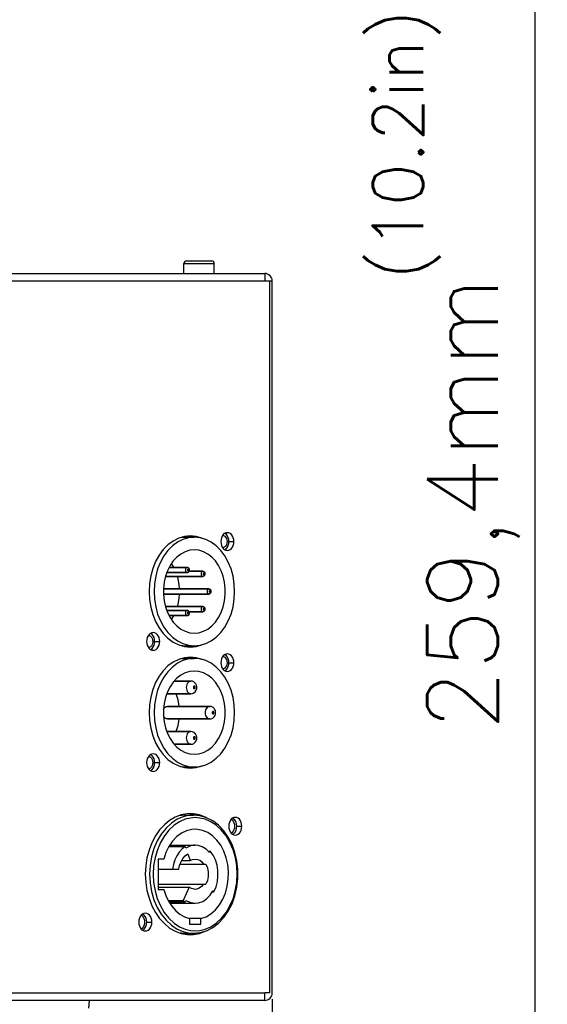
# Model space of a CAD drawing. Header units: millimetres. Extents: x 31915 to 33453, y -19763 to -18675.
# Tile 20 of 31: x 32787 to 32892, y -19061 to -18866. Entities that reach past the tile are written whole.
import ezdxf

# ---------------------------------------------------------------- set-up
doc = ezdxf.new("R2010")
doc.units = ezdxf.units.MM
doc.linetypes.add('ACAD_ISO02W100', pattern=[15, 12, -3])
for name, color, linetype in [('\\M+5CDBC\\M+5B2E32', 7, 'ACAD_ISO02W100'), ('BLUE-POWER-IN-01_028SOLIDLINE', 7, 'Continuous'), ('BXBSOLIDLINE', 7, 'Continuous'), ('LA3137-02_028SOLIDLINE', 7, 'Continuous'), ('PCB3137-01_028SOLIDLINE', 7, 'Continuous'), ('PX-KLZ-S-M-5P_028SOLIDLINE', 7, 'Continuous'), ('PX-KLZ-S-M_028SOLIDLINE', 7, 'Continuous')]:
    doc.layers.add(name, color=color, linetype=linetype)
doc.styles.add('STYLE1', font='txt.shx')
doc.dimstyles.new('11', dxfattribs={"dimtxt": 7, "dimasz": 6, "dimexe": 1.25, "dimexo": 0.625, "dimgap": 2, "dimtad": 1, "dimtxsty": 'STYLE1', "dimcen": 2.5, "dimclrd": 3, "dimclre": 3, "dimclrt": 3, "dimadec": 0, "dimazin": 0, "dimtfac": 1, "dimtmove": 0, "dimatfit": 3, "dimfxl": 0, "dimarcsym": 0})

# ---------------------------------------------------------------- blocks, each defined once
blk = doc.blocks.new('*D4')
at = {"layer": '\\M+5CDBC\\M+5B2E32', "color": 3, "linetype": 'ByBlock', "lineweight": -2}
for p, q in [((32656.06, -19040.59), (32656.06, -19174.03)), ((32837.27, -19059.59), (32837.27, -19174.03)), ((32668.06, -19171.53), (32825.27, -19171.53))]:
    blk.add_line(p, q, dxfattribs=at)
at = {"layer": '\\M+5CDBC\\M+5B2E32', "color": 3, "linetype": 'ByBlock'}
for points in [[(32668.06, -19169.53), (32668.06, -19173.53), (32656.06, -19171.53)], [(32825.27, -19169.53), (32825.27, -19173.53), (32837.27, -19171.53)]]:
    blk.add_solid(points, dxfattribs=at)
at = {"layer": 'Defpoints', "color": 0, "linetype": 'ByBlock'}
for p in [(32656.06, -19039.34), (32837.27, -19058.34), (32837.27, -19171.53)]:
    blk.add_point(p, dxfattribs=at)
at = {"layer": '\\M+5CDBC\\M+5B2E32', "color": 3, "linetype": 'ByBlock', "insert": (32749.14, -19159.36), "char_height": 14, "attachment_point": 5, "style": 'STYLE1'}
blk.add_mtext('181,2{\\Ftxt.shx|c1;mm\\fSwis721 LtCn BT|b0|i0|c134|p34;}', dxfattribs=at)
blk = doc.blocks.new('*D7')
at = {"layer": '\\M+5CDBC\\M+5B2E32', "color": 3, "linetype": 'ByBlock', "lineweight": -2}
for p, q in [((32764.61, -18830.34), (32891.78, -18830.34)), ((32889.28, -18842.34), (32889.28, -19077.77)), ((32794.42, -19089.77), (32891.78, -19089.77))]:
    blk.add_line(p, q, dxfattribs=at)
at = {"layer": '\\M+5CDBC\\M+5B2E32', "color": 3, "linetype": 'ByBlock'}
for points in [[(32887.28, -18842.34), (32891.28, -18842.34), (32889.28, -18830.34)], [(32887.28, -19077.77), (32891.28, -19077.77), (32889.28, -19089.77)]]:
    blk.add_solid(points, dxfattribs=at)
at = {"layer": 'Defpoints', "color": 0, "linetype": 'ByBlock'}
for p in [(32763.36, -18830.34), (32793.17, -19089.77), (32889.28, -19089.77)]:
    blk.add_point(p, dxfattribs=at)
at = {"layer": '\\M+5CDBC\\M+5B2E32', "color": 3, "linetype": 'ByBlock', "insert": (32877.11, -18961.4), "char_height": 14, "attachment_point": 5, "rotation": 90, "style": 'STYLE1'}
blk.add_mtext('259,4{\\Ftxt.shx|c1;mm\\fSwis721 LtCn BT|b0|i0|c134|p34;}', dxfattribs=at)

msp = doc.modelspace()

# ---------------------------------------------------------------- linework, layer by layer
at = {"layer": 'BLUE-POWER-IN-01_028SOLIDLINE', "color": 7}
for p, q in [((32820.01, -19023.14), (32821.65, -19023.14)), ((32820.01, -19023.14), (32821.65, -19023.14)), ((32816.96, -19029.09), (32821.99, -19029.09)), ((32816.78, -19029.35), (32820.01, -19029.35)), ((32820.13, -19029.67), (32820.01, -19029.35)), ((32820.53, -19030.79), (32821.02, -19032.14)), ((32824.55, -19030.27), (32824.99, -19030.27)), ((32824.99, -19030.27), (32824.82, -19030.53)), ((32815.76, -19031.84), (32814.63, -19031.84)), ((32814.63, -19031.84), (32814.63, -19037.84)), ((32819.01, -19032.84), (32824.12, -19032.84)), ((32819.33, -19032.14), (32821.02, -19032.14)), ((32814.63, -19033.84), (32818.73, -19033.84)), ((32814.63, -19036.84), (32824.12, -19036.84)), ((32814.63, -19037.4), (32820.82, -19037.4)), ((32814.63, -19037.84), (32815.76, -19037.84)), ((32820.82, -19037.4), (32819.62, -19040.04)), ((32824.93, -19039.01), (32825.5, -19038.13)), ((32825.37, -19038.33), (32825.71, -19038.33)), ((32825.5, -19038.13), (32825.71, -19038.33)), ((32816.63, -19040.04), (32819.62, -19040.04)), ((32816.79, -19040.33), (32820.01, -19040.33)), ((32816.96, -19040.59), (32821.99, -19040.59)), ((32820.01, -19040.33), (32820.13, -19040.02)), ((32823.1, -19043.61), (32820.86, -19043.61)), ((32820.86, -19043.61), (32820.86, -19044.74)), ((32820.86, -19044.74), (32823.1, -19044.74)), ((32823.1, -19044.74), (32823.1, -19043.61)), ((32820.01, -19046.54), (32821.65, -19046.54)), ((32820.01, -19046.54), (32821.65, -19046.54))]:
    msp.add_line(p, q, dxfattribs=at)
for points in [[(32821.65, -19023.14), (32820.69, -19023.21), (32819.6, -19023.47), (32818.44, -19023.97), (32817.29, -19024.72), (32816.22, -19025.71), (32815.27, -19026.9), (32814.46, -19028.26), (32813.82, -19029.77), (32813.34, -19031.4), (32813.06, -19033.1), (32812.96, -19034.83), (32813.06, -19036.57), (32813.34, -19038.27), (32813.81, -19039.9), (32814.46, -19041.41), (32815.26, -19042.77), (32816.21, -19043.96), (32817.28, -19044.95), (32818.43, -19045.71), (32819.59, -19046.21), (32820.69, -19046.47), (32821.65, -19046.54)], [(32820.01, -19023.14), (32818.78, -19023.26), (32818.69, -19023.29)], [(32821.65, -19046.54), (32822.96, -19046.41), (32824.25, -19046.03), (32825.48, -19045.39), (32826.62, -19044.52), (32827.66, -19043.42), (32828.56, -19042.14), (32829.3, -19040.69), (32829.87, -19039.1), (32830.26, -19037.43), (32830.45, -19035.69), (32830.45, -19033.94), (32830.25, -19032.21), (32829.86, -19030.54), (32829.29, -19028.96), (32828.54, -19027.52), (32827.64, -19026.24), (32826.61, -19025.16), (32825.47, -19024.29), (32824.24, -19023.65), (32822.96, -19023.27), (32821.65, -19023.14)], [(32821.99, -19023.64), (32821.07, -19023.71), (32820.02, -19023.96), (32818.91, -19024.44), (32817.81, -19025.16), (32816.79, -19026.1), (32815.88, -19027.24), (32815.11, -19028.54), (32814.49, -19029.99), (32814.03, -19031.54), (32813.76, -19033.17), (32813.67, -19034.83), (32813.76, -19036.5), (32814.03, -19038.13), (32814.48, -19039.68), (32815.1, -19041.13), (32815.87, -19042.44), (32816.78, -19043.57), (32817.8, -19044.52), (32818.9, -19045.24), (32820.01, -19045.72), (32821.07, -19045.97), (32821.99, -19046.04)], [(32821.99, -19046.04), (32822.91, -19045.97), (32823.96, -19045.72), (32825.07, -19045.25), (32826.17, -19044.53), (32827.19, -19043.58), (32828.1, -19042.45), (32828.87, -19041.14), (32829.49, -19039.69), (32829.94, -19038.14), (32830.22, -19036.51), (32830.31, -19034.85), (32830.22, -19033.18), (32829.95, -19031.56), (32829.49, -19030), (32828.88, -19028.55), (32828.11, -19027.25), (32827.2, -19026.11), (32826.18, -19025.16), (32825.08, -19024.44), (32823.96, -19023.96), (32822.91, -19023.71), (32821.99, -19023.64)], [(32829.16, -19023.94), (32829.34, -19024.09), (32829.53, -19024.34), (32829.67, -19024.65), (32829.76, -19024.98), (32829.79, -19025.34), (32829.76, -19025.7), (32829.67, -19026.04), (32829.53, -19026.34), (32829.33, -19026.6), (32829.16, -19026.74)], [(32821.99, -19025.94), (32821.35, -19025.98), (32820.3, -19026.24), (32819.3, -19026.71), (32818.36, -19027.4), (32817.52, -19028.28), (32816.79, -19029.34), (32816.2, -19030.53), (32815.76, -19031.84)], [(32823.1, -19043.61), (32824.14, -19043.26), (32825.12, -19042.68), (32826.01, -19041.91), (32826.8, -19040.94), (32827.47, -19039.82), (32827.99, -19038.57), (32828.36, -19037.22), (32828.56, -19035.81), (32828.59, -19034.38), (32828.45, -19032.95), (32828.14, -19031.58), (32827.67, -19030.29), (32827.06, -19029.12), (32826.31, -19028.1), (32825.44, -19027.25), (32824.49, -19026.6), (32823.47, -19026.17), (32822.42, -19025.96), (32821.99, -19025.94)], [(32821.99, -19029.09), (32821.73, -19029.1), (32820.91, -19029.28), (32820.13, -19029.67)], [(32824.82, -19030.53), (32824.14, -19029.87), (32823.38, -19029.4), (32822.57, -19029.14), (32821.99, -19029.09)], [(32820.01, -19029.35), (32819.39, -19029.84), (32818.83, -19030.46), (32818.36, -19031.19), (32817.97, -19032.01), (32817.69, -19032.9), (32817.52, -19033.84)], [(32818.73, -19033.84), (32818.91, -19033.08), (32819.2, -19032.37), (32819.57, -19031.74), (32820.02, -19031.21), (32820.53, -19030.79)], [(32825.71, -19038.33), (32826.12, -19037.36), (32826.39, -19036.32), (32826.51, -19035.22), (32826.49, -19034.11), (32826.32, -19033.03), (32826, -19032.01), (32825.55, -19031.07), (32824.99, -19030.27)], [(32821.02, -19032.14), (32821.47, -19031.92), (32821.99, -19031.84)], [(32821.99, -19031.84), (32822.42, -19031.9), (32822.88, -19032.09), (32823.29, -19032.41), (32823.65, -19032.84)], [(32824.12, -19032.84), (32824.42, -19033.59), (32824.57, -19034.42), (32824.57, -19035.27), (32824.42, -19036.09), (32824.12, -19036.84)], [(32823.65, -19036.84), (32823.26, -19037.3), (32822.81, -19037.63), (32822.31, -19037.81), (32821.99, -19037.84)], [(32815.76, -19037.84), (32816.17, -19039.07), (32816.71, -19040.2), (32817.36, -19041.2), (32818.13, -19042.07), (32818.98, -19042.76), (32819.9, -19043.28), (32820.86, -19043.61)], [(32821.99, -19037.84), (32821.8, -19037.83), (32821.29, -19037.69), (32820.82, -19037.4)], [(32821.99, -19040.59), (32822.65, -19040.52), (32823.48, -19040.23), (32824.25, -19039.72), (32824.93, -19039.01)], [(32819.62, -19040.04), (32819.81, -19040.19), (32820.01, -19040.33)], [(32820.13, -19040.02), (32820.94, -19040.41), (32821.79, -19040.58), (32821.99, -19040.59)], [(32811.33, -19042.94), (32811.5, -19043.09), (32811.69, -19043.34), (32811.83, -19043.65), (32811.92, -19043.98), (32811.95, -19044.34), (32811.92, -19044.7), (32811.83, -19045.04), (32811.69, -19045.34), (32811.5, -19045.6), (32811.33, -19045.74)], [(32818.69, -19046.4), (32818.78, -19046.42), (32820.01, -19046.54)]]:
    msp.add_lwpolyline(points, dxfattribs=at)
at = {"layer": 'BXBSOLIDLINE', "color": 7}
msp.add_line((32800.9, -19061.39), (32801.06, -19059.84), dxfattribs=at)
at = {"layer": 'LA3137-02_028SOLIDLINE', "color": 7}
for p, q in [((32763.36, -18915.84), (32835.77, -18915.84)), ((32835.77, -18915.84), (32835.77, -18917.34)), ((32837.27, -18917.34), (32784.75, -18917.34)), ((32836.77, -19058.34), (32836.77, -18917.34)), ((32837.27, -19058.34), (32837.27, -18917.34)), ((32821.02, -18967.84), (32819.86, -18967.95)), ((32828.67, -18968.94), (32829.68, -18968.94)), ((32813.96, -18988.74), (32814.96, -18988.74)), ((32819.86, -18989.73), (32821.02, -18989.84)), ((32821.02, -18991.84), (32819.86, -18991.95)), ((32828.67, -18992.94), (32829.68, -18992.94)), ((32813.96, -19012.74), (32814.96, -19012.74)), ((32819.86, -19013.73), (32821.02, -19013.84)), ((32830.23, -19025.34), (32831.24, -19025.34)), ((32812.4, -19044.34), (32813.4, -19044.34)), ((32836.77, -19058.34), (32835.77, -19058.34)), ((32835.77, -19059.84), (32835.77, -19058.34)), ((32835.77, -19059.84), (32762.86, -19059.84))]:
    msp.add_line(p, q, dxfattribs=at)
at = {"layer": 'LA3137-02_028SOLIDLINE', "color": 255}
for p, q in [((32821.18, -18967.95), (32820.52, -18967.89)), ((32821.81, -18968.14), (32821.18, -18967.95)), ((32820.52, -18989.79), (32821.18, -18989.73)), ((32821.18, -18989.73), (32821.81, -18989.54)), ((32821.18, -18991.95), (32820.52, -18991.89)), ((32821.81, -18992.14), (32821.18, -18991.95)), ((32820.52, -19013.79), (32821.18, -19013.73)), ((32821.18, -19013.73), (32821.81, -19013.54)), ((32822.07, -19023.18), (32821.83, -19023.09)), ((32820.52, -19046.82), (32820.62, -19046.81)), ((32820.62, -19046.81), (32821.83, -19046.59)), ((32821.83, -19046.59), (32822.07, -19046.5)), ((32762.86, -19058.34), (32835.77, -19058.34))]:
    msp.add_line(p, q, dxfattribs=at)
at = {"layer": 'LA3137-02_028SOLIDLINE', "color": 7}
for points in [[(32819.86, -18967.95), (32818.72, -18968.29), (32817.62, -18968.84), (32816.6, -18969.59), (32815.67, -18970.53), (32814.84, -18971.64), (32814.14, -18972.89), (32813.58, -18974.27), (32813.17, -18975.74), (32812.93, -18977.28), (32812.84, -18978.84)], [(32823.42, -18968.34), (32823.32, -18968.29), (32822.18, -18967.95), (32821.02, -18967.84)], [(32828.38, -18967.19), (32828.09, -18967.24), (32827.81, -18967.36), (32827.56, -18967.57), (32827.36, -18967.85), (32827.2, -18968.18), (32827.11, -18968.55), (32827.07, -18968.94)], [(32829.68, -18968.94), (32829.64, -18968.55), (32829.55, -18968.18), (32829.39, -18967.85), (32829.19, -18967.57), (32828.94, -18967.36), (32828.66, -18967.24), (32828.38, -18967.19)], [(32827.07, -18968.94), (32827.11, -18969.33), (32827.2, -18969.7), (32827.36, -18970.03), (32827.56, -18970.31), (32827.81, -18970.52), (32828.09, -18970.65), (32828.38, -18970.69)], [(32828.38, -18970.69), (32828.66, -18970.65), (32828.94, -18970.52), (32829.19, -18970.31), (32829.39, -18970.03), (32829.55, -18969.7), (32829.64, -18969.33), (32829.68, -18968.94)], [(32812.84, -18978.84), (32812.93, -18980.41), (32813.17, -18981.94), (32813.58, -18983.41), (32814.14, -18984.79), (32814.84, -18986.04), (32815.67, -18987.15), (32816.6, -18988.09), (32817.62, -18988.85), (32818.72, -18989.4), (32819.86, -18989.73)], [(32813.66, -18986.99), (32813.37, -18987.03), (32813.1, -18987.16), (32812.85, -18987.37), (32812.64, -18987.65), (32812.49, -18987.98), (32812.39, -18988.35), (32812.36, -18988.74)], [(32814.96, -18988.74), (32814.93, -18988.35), (32814.83, -18987.98), (32814.68, -18987.65), (32814.47, -18987.37), (32814.23, -18987.16), (32813.95, -18987.03), (32813.66, -18986.99)], [(32812.36, -18988.74), (32812.39, -18989.13), (32812.49, -18989.5), (32812.64, -18989.83), (32812.85, -18990.11), (32813.1, -18990.32), (32813.37, -18990.45), (32813.66, -18990.49)], [(32813.66, -18990.49), (32813.95, -18990.45), (32814.23, -18990.32), (32814.47, -18990.11), (32814.68, -18989.83), (32814.83, -18989.5), (32814.93, -18989.13), (32814.96, -18988.74)], [(32821.02, -18989.84), (32822.18, -18989.73), (32823.32, -18989.4), (32823.42, -18989.35)], [(32819.86, -18991.95), (32818.72, -18992.29), (32817.62, -18992.84), (32816.6, -18993.59), (32815.67, -18994.53), (32814.84, -18995.64), (32814.14, -18996.89), (32813.58, -18998.27), (32813.17, -18999.74), (32812.93, -19001.28), (32812.84, -19002.84)], [(32823.42, -18992.34), (32823.32, -18992.29), (32822.18, -18991.95), (32821.02, -18991.84)], [(32828.38, -18991.19), (32828.09, -18991.24), (32827.81, -18991.36), (32827.56, -18991.57), (32827.36, -18991.85), (32827.2, -18992.18), (32827.11, -18992.55), (32827.07, -18992.94)], [(32829.68, -18992.94), (32829.64, -18992.55), (32829.55, -18992.18), (32829.39, -18991.85), (32829.19, -18991.57), (32828.94, -18991.36), (32828.66, -18991.24), (32828.38, -18991.19)], [(32827.07, -18992.94), (32827.11, -18993.33), (32827.2, -18993.7), (32827.36, -18994.03), (32827.56, -18994.31), (32827.81, -18994.52), (32828.09, -18994.65), (32828.38, -18994.69)], [(32828.38, -18994.69), (32828.66, -18994.65), (32828.94, -18994.52), (32829.19, -18994.31), (32829.39, -18994.03), (32829.55, -18993.7), (32829.64, -18993.33), (32829.68, -18992.94)], [(32812.84, -19002.84), (32812.93, -19004.41), (32813.17, -19005.94), (32813.58, -19007.41), (32814.14, -19008.79), (32814.84, -19010.04), (32815.67, -19011.15), (32816.6, -19012.09), (32817.62, -19012.85), (32818.72, -19013.4), (32819.86, -19013.73)], [(32813.66, -19010.99), (32813.37, -19011.03), (32813.1, -19011.16), (32812.85, -19011.37), (32812.64, -19011.65), (32812.49, -19011.98), (32812.39, -19012.35), (32812.36, -19012.74)], [(32814.96, -19012.74), (32814.93, -19012.35), (32814.83, -19011.98), (32814.68, -19011.65), (32814.47, -19011.37), (32814.23, -19011.16), (32813.95, -19011.03), (32813.66, -19010.99)], [(32812.36, -19012.74), (32812.39, -19013.13), (32812.49, -19013.5), (32812.64, -19013.83), (32812.85, -19014.11), (32813.1, -19014.32), (32813.37, -19014.45), (32813.66, -19014.49)], [(32813.66, -19014.49), (32813.95, -19014.45), (32814.23, -19014.32), (32814.47, -19014.11), (32814.68, -19013.83), (32814.83, -19013.5), (32814.93, -19013.13), (32814.96, -19012.74)], [(32821.02, -19013.84), (32822.18, -19013.73), (32823.32, -19013.4), (32823.42, -19013.35)], [(32821.02, -19022.84), (32820.41, -19022.87), (32819.2, -19023.09), (32818.03, -19023.53), (32816.92, -19024.19), (32815.88, -19025.04), (32814.93, -19026.07), (32814.1, -19027.27), (32813.4, -19028.61), (32812.84, -19030.06), (32812.43, -19031.6), (32812.18, -19033.21), (32812.1, -19034.84)], [(32824.18, -19023.63), (32824, -19023.53), (32822.83, -19023.09), (32821.63, -19022.87), (32821.02, -19022.84)], [(32829.94, -19023.59), (32829.65, -19023.64), (32829.37, -19023.76), (32829.13, -19023.97), (32828.92, -19024.25), (32828.76, -19024.58), (32828.67, -19024.95), (32828.64, -19025.34)], [(32828.64, -19025.34), (32828.67, -19025.73), (32828.76, -19026.1), (32828.92, -19026.43), (32829.13, -19026.71), (32829.37, -19026.92), (32829.65, -19027.05), (32829.94, -19027.09)], [(32831.24, -19025.34), (32831.2, -19024.95), (32831.11, -19024.58), (32830.95, -19024.25), (32830.75, -19023.97), (32830.5, -19023.76), (32830.23, -19023.64), (32829.94, -19023.59)], [(32829.94, -19027.09), (32830.23, -19027.05), (32830.5, -19026.92), (32830.75, -19026.71), (32830.95, -19026.43), (32831.11, -19026.1), (32831.2, -19025.73), (32831.24, -19025.34)], [(32812.1, -19034.84), (32812.18, -19036.48), (32812.43, -19038.08), (32812.84, -19039.62), (32813.4, -19041.08), (32814.1, -19042.41), (32814.93, -19043.61), (32815.88, -19044.64), (32816.92, -19045.5), (32818.03, -19046.15), (32819.2, -19046.59), (32820.41, -19046.81), (32821.02, -19046.84)], [(32812.1, -19042.59), (32811.81, -19042.64), (32811.54, -19042.76), (32811.29, -19042.97), (32811.08, -19043.25), (32810.93, -19043.58), (32810.83, -19043.95), (32810.8, -19044.34)], [(32813.4, -19044.34), (32813.37, -19043.95), (32813.27, -19043.58), (32813.12, -19043.25), (32812.91, -19042.97), (32812.66, -19042.76), (32812.39, -19042.64), (32812.1, -19042.59)], [(32810.8, -19044.34), (32810.83, -19044.73), (32810.93, -19045.1), (32811.08, -19045.43), (32811.29, -19045.71), (32811.54, -19045.92), (32811.81, -19046.05), (32812.1, -19046.09)], [(32812.1, -19046.09), (32812.39, -19046.05), (32812.66, -19045.92), (32812.91, -19045.71), (32813.12, -19045.43), (32813.27, -19045.1), (32813.37, -19044.73), (32813.4, -19044.34)], [(32821.02, -19046.84), (32821.63, -19046.81), (32822.83, -19046.59), (32824, -19046.15), (32824.18, -19046.05)]]:
    msp.add_lwpolyline(points, dxfattribs=at)
at = {"layer": 'LA3137-02_028SOLIDLINE', "color": 255}
for points in [[(32828.67, -18968.94), (32828.64, -18968.55), (32828.54, -18968.18), (32828.39, -18967.85), (32828.18, -18967.57), (32827.94, -18967.36), (32827.87, -18967.34)], [(32827.87, -18970.55), (32827.94, -18970.52), (32828.18, -18970.31), (32828.39, -18970.03), (32828.54, -18969.7), (32828.64, -18969.33), (32828.67, -18968.94)], [(32813.96, -18988.74), (32813.93, -18988.35), (32813.83, -18987.98), (32813.67, -18987.65), (32813.47, -18987.37), (32813.22, -18987.16), (32813.16, -18987.13)], [(32813.16, -18990.35), (32813.22, -18990.32), (32813.47, -18990.11), (32813.67, -18989.83), (32813.83, -18989.5), (32813.93, -18989.13), (32813.96, -18988.74)], [(32828.67, -18992.94), (32828.64, -18992.55), (32828.54, -18992.18), (32828.39, -18991.85), (32828.18, -18991.57), (32827.94, -18991.36), (32827.87, -18991.34)], [(32827.87, -18994.55), (32827.94, -18994.52), (32828.18, -18994.31), (32828.39, -18994.03), (32828.54, -18993.7), (32828.64, -18993.33), (32828.67, -18992.94)], [(32813.96, -19012.74), (32813.93, -19012.35), (32813.83, -19011.98), (32813.67, -19011.65), (32813.47, -19011.37), (32813.22, -19011.16), (32813.16, -19011.13)], [(32813.16, -19014.35), (32813.22, -19014.32), (32813.47, -19014.11), (32813.67, -19013.83), (32813.83, -19013.5), (32813.93, -19013.13), (32813.96, -19012.74)], [(32821.83, -19023.09), (32820.62, -19022.87), (32820.52, -19022.86)], [(32830.23, -19025.34), (32830.2, -19024.95), (32830.1, -19024.58), (32829.95, -19024.25), (32829.74, -19023.97), (32829.5, -19023.76), (32829.43, -19023.74)], [(32829.43, -19026.95), (32829.5, -19026.92), (32829.74, -19026.71), (32829.95, -19026.43), (32830.1, -19026.1), (32830.2, -19025.73), (32830.23, -19025.34)], [(32812.4, -19044.34), (32812.36, -19043.95), (32812.27, -19043.58), (32812.11, -19043.25), (32811.91, -19042.97), (32811.66, -19042.76), (32811.6, -19042.74)], [(32811.6, -19045.95), (32811.66, -19045.92), (32811.91, -19045.71), (32812.11, -19045.43), (32812.27, -19045.1), (32812.36, -19044.73), (32812.4, -19044.34)]]:
    msp.add_lwpolyline(points, dxfattribs=at)
at = {"layer": 'LA3137-02_028SOLIDLINE', "color": 7}
for centre, start, end in [((32835.77, -18917.34), 0, 90), ((32835.77, -19058.34), 270, 0)]:
    msp.add_arc(centre, 1.5, start, end, dxfattribs=at)
at = {"layer": 'PCB3137-01_028SOLIDLINE', "color": 7}
for p, q in [((32819.77, -18913.84), (32825.77, -18913.84)), ((32819.77, -18915.84), (32819.77, -18913.84)), ((32820.27, -18913.34), (32825.27, -18913.34)), ((32825.77, -18915.84), (32825.77, -18913.84))]:
    msp.add_line(p, q, dxfattribs=at)
for centre, start, end in [((32820.27, -18913.84), 89.9999, 180), ((32825.27, -18913.84), 0, 90.0001)]:
    msp.add_arc(centre, 0.5, start, end, dxfattribs=at)
at = {"layer": 'PX-KLZ-S-M-5P_028SOLIDLINE', "color": 7}
for p, q in [((32820.01, -18968.09), (32819.07, -18968.18)), ((32819.38, -18968.09), (32821.82, -18968.09)), ((32820.01, -18968.09), (32821.82, -18968.09)), ((32820.42, -18974.09), (32816.83, -18974.09)), ((32816.83, -18974.09), (32820.42, -18974.09)), ((32823.54, -18975.84), (32816.11, -18975.84)), ((32816.11, -18975.84), (32823.54, -18975.84)), ((32820.42, -18975.09), (32816.38, -18975.09)), ((32816.38, -18975.09), (32820.42, -18975.09)), ((32823.54, -18974.84), (32820.8, -18974.84)), ((32820.8, -18974.84), (32823.54, -18974.84)), ((32824.73, -18978.34), (32815.89, -18978.34)), ((32815.89, -18978.34), (32824.73, -18978.34)), ((32824.73, -18979.34), (32815.89, -18979.34)), ((32815.89, -18979.34), (32824.73, -18979.34)), ((32823.54, -18981.84), (32816.11, -18981.84)), ((32816.11, -18981.84), (32823.54, -18981.84)), ((32820.44, -18982.59), (32816.38, -18982.59)), ((32816.38, -18982.59), (32820.44, -18982.59)), ((32820.44, -18983.59), (32816.83, -18983.59)), ((32816.83, -18983.59), (32820.44, -18983.59)), ((32823.54, -18982.84), (32820.82, -18982.84)), ((32820.82, -18982.84), (32823.54, -18982.84)), ((32819.07, -18989.5), (32820.01, -18989.59)), ((32819.38, -18989.59), (32821.82, -18989.59)), ((32820.01, -18989.59), (32821.82, -18989.59))]:
    msp.add_line(p, q, dxfattribs=at)
for points in [[(32821.82, -18968.09), (32820.68, -18968.2), (32819.57, -18968.53), (32818.5, -18969.06), (32817.5, -18969.8), (32816.59, -18970.72), (32815.78, -18971.8), (32815.1, -18973.03), (32814.55, -18974.38), (32814.16, -18975.81), (32813.91, -18977.31), (32813.83, -18978.84), (32813.91, -18980.37), (32814.16, -18981.87), (32814.55, -18983.31), (32815.1, -18984.65), (32815.78, -18985.88), (32816.59, -18986.97), (32817.5, -18987.88), (32818.5, -18988.62), (32819.57, -18989.16), (32820.68, -18989.48), (32821.82, -18989.59)], [(32821.82, -18989.59), (32822.96, -18989.48), (32824.07, -18989.16), (32825.14, -18988.62), (32826.14, -18987.88), (32827.05, -18986.97), (32827.86, -18985.88), (32828.54, -18984.65), (32829.09, -18983.31), (32829.49, -18981.87), (32829.73, -18980.37), (32829.81, -18978.84), (32829.73, -18977.31), (32829.49, -18975.81), (32829.09, -18974.38), (32828.54, -18973.03), (32827.86, -18971.8), (32827.05, -18970.72), (32826.14, -18969.8), (32825.14, -18969.06), (32824.07, -18968.53), (32822.96, -18968.2), (32821.82, -18968.09)], [(32827.46, -18967.71), (32827.61, -18967.73), (32827.84, -18967.86), (32828.03, -18968.06), (32828.18, -18968.32), (32828.27, -18968.62), (32828.3, -18968.94), (32828.27, -18969.27), (32828.18, -18969.57), (32828.03, -18969.83), (32827.84, -18970.02), (32827.61, -18970.15), (32827.46, -18970.18)], [(32821.82, -18970.59), (32820.91, -18970.68), (32820.01, -18970.96), (32819.16, -18971.41), (32818.37, -18972.02), (32817.65, -18972.79), (32817.03, -18973.7), (32816.51, -18974.72), (32816.11, -18975.83), (32815.84, -18977.01), (32815.71, -18978.22), (32815.71, -18979.46), (32815.84, -18980.68), (32816.11, -18981.86), (32816.51, -18982.97), (32817.03, -18983.98), (32817.65, -18984.89), (32818.37, -18985.66), (32819.16, -18986.27), (32820.01, -18986.72), (32820.91, -18987), (32821.82, -18987.09)], [(32821.82, -18987.09), (32822.74, -18987), (32823.63, -18986.72), (32824.48, -18986.27), (32825.28, -18985.66), (32825.99, -18984.89), (32826.61, -18983.98), (32827.13, -18982.97), (32827.53, -18981.86), (32827.8, -18980.68), (32827.94, -18979.46), (32827.94, -18978.22), (32827.8, -18977.01), (32827.53, -18975.83), (32827.13, -18974.72), (32826.61, -18973.7), (32825.99, -18972.79), (32825.28, -18972.02), (32824.48, -18971.41), (32823.63, -18970.96), (32822.74, -18970.68), (32821.82, -18970.59)], [(32817.79, -18974.09), (32817.75, -18973.99), (32817.31, -18973.29)], [(32820.42, -18974.09), (32820.31, -18974.11), (32820.22, -18974.17), (32820.14, -18974.26), (32820.08, -18974.38), (32820.05, -18974.52), (32820.05, -18974.66), (32820.08, -18974.8), (32820.14, -18974.92), (32820.22, -18975.01), (32820.31, -18975.07), (32820.42, -18975.09)], [(32820.42, -18975.09), (32820.55, -18975.07), (32820.68, -18975), (32820.79, -18974.88), (32820.85, -18974.73), (32820.86, -18974.56), (32820.84, -18974.41), (32820.77, -18974.28), (32820.67, -18974.18), (32820.55, -18974.11), (32820.42, -18974.09)], [(32820.62, -18974.39), (32820.58, -18974.4), (32820.54, -18974.42), (32820.51, -18974.46), (32820.48, -18974.51), (32820.47, -18974.56), (32820.47, -18974.62), (32820.48, -18974.67), (32820.51, -18974.72), (32820.54, -18974.76), (32820.58, -18974.78), (32820.62, -18974.79)], [(32820.62, -18974.79), (32820.66, -18974.78), (32820.7, -18974.76), (32820.73, -18974.72), (32820.75, -18974.67), (32820.76, -18974.62), (32820.76, -18974.56), (32820.75, -18974.51), (32820.73, -18974.46), (32820.7, -18974.42), (32820.66, -18974.4), (32820.62, -18974.39)], [(32818.89, -18978.34), (32818.84, -18977.55), (32818.62, -18976.29), (32818.48, -18975.84)], [(32823.54, -18974.84), (32823.43, -18974.86), (32823.34, -18974.92), (32823.26, -18975.01), (32823.2, -18975.13), (32823.17, -18975.27), (32823.17, -18975.41), (32823.2, -18975.55), (32823.26, -18975.67), (32823.34, -18975.76), (32823.43, -18975.82), (32823.54, -18975.84)], [(32823.54, -18975.84), (32823.67, -18975.82), (32823.8, -18975.75), (32823.91, -18975.63), (32823.97, -18975.48), (32823.99, -18975.31), (32823.96, -18975.16), (32823.89, -18975.03), (32823.79, -18974.93), (32823.67, -18974.86), (32823.54, -18974.84)], [(32823.74, -18975.14), (32823.7, -18975.15), (32823.66, -18975.17), (32823.63, -18975.21), (32823.6, -18975.26), (32823.59, -18975.31), (32823.59, -18975.37), (32823.6, -18975.42), (32823.63, -18975.47), (32823.66, -18975.51), (32823.7, -18975.53), (32823.74, -18975.54)], [(32823.74, -18975.54), (32823.78, -18975.53), (32823.82, -18975.51), (32823.85, -18975.47), (32823.87, -18975.42), (32823.89, -18975.37), (32823.89, -18975.31), (32823.87, -18975.26), (32823.85, -18975.21), (32823.82, -18975.17), (32823.78, -18975.15), (32823.74, -18975.14)], [(32815.71, -18978.42), (32815.78, -18978.37), (32815.89, -18978.34)], [(32824.73, -18978.34), (32824.62, -18978.36), (32824.53, -18978.42), (32824.45, -18978.51), (32824.39, -18978.63), (32824.36, -18978.77), (32824.36, -18978.91), (32824.39, -18979.05), (32824.45, -18979.17), (32824.53, -18979.26), (32824.62, -18979.32), (32824.73, -18979.34)], [(32824.73, -18979.34), (32824.86, -18979.32), (32824.99, -18979.25), (32825.1, -18979.13), (32825.16, -18978.98), (32825.18, -18978.81), (32825.15, -18978.66), (32825.08, -18978.53), (32824.98, -18978.43), (32824.86, -18978.36), (32824.73, -18978.34)], [(32815.89, -18979.34), (32815.78, -18979.32), (32815.71, -18979.27)], [(32818.48, -18981.84), (32818.62, -18981.39), (32818.84, -18980.13), (32818.89, -18979.34)], [(32824.93, -18978.64), (32824.89, -18978.65), (32824.85, -18978.67), (32824.82, -18978.71), (32824.79, -18978.76), (32824.78, -18978.81), (32824.78, -18978.87), (32824.79, -18978.92), (32824.82, -18978.97), (32824.85, -18979.01), (32824.89, -18979.03), (32824.93, -18979.04)], [(32824.93, -18979.04), (32824.97, -18979.03), (32825.01, -18979.01), (32825.04, -18978.97), (32825.06, -18978.92), (32825.07, -18978.87), (32825.07, -18978.81), (32825.06, -18978.76), (32825.04, -18978.71), (32825.01, -18978.67), (32824.97, -18978.65), (32824.93, -18978.64)], [(32823.54, -18981.84), (32823.43, -18981.86), (32823.34, -18981.92), (32823.26, -18982.01), (32823.2, -18982.13), (32823.17, -18982.27), (32823.17, -18982.41), (32823.2, -18982.55), (32823.26, -18982.67), (32823.34, -18982.76), (32823.43, -18982.82), (32823.54, -18982.84)], [(32823.54, -18982.84), (32823.67, -18982.82), (32823.8, -18982.75), (32823.91, -18982.63), (32823.97, -18982.48), (32823.99, -18982.31), (32823.96, -18982.16), (32823.89, -18982.03), (32823.79, -18981.93), (32823.67, -18981.86), (32823.54, -18981.84)], [(32823.74, -18982.14), (32823.7, -18982.15), (32823.66, -18982.17), (32823.63, -18982.21), (32823.6, -18982.26), (32823.59, -18982.31), (32823.59, -18982.37), (32823.6, -18982.42), (32823.63, -18982.47), (32823.66, -18982.51), (32823.7, -18982.53), (32823.74, -18982.54)], [(32823.74, -18982.54), (32823.78, -18982.53), (32823.82, -18982.51), (32823.85, -18982.47), (32823.87, -18982.42), (32823.89, -18982.37), (32823.89, -18982.31), (32823.87, -18982.26), (32823.85, -18982.21), (32823.82, -18982.17), (32823.78, -18982.15), (32823.74, -18982.14)], [(32817.31, -18984.39), (32817.75, -18983.69), (32817.79, -18983.59)], [(32820.44, -18982.59), (32820.33, -18982.61), (32820.24, -18982.67), (32820.16, -18982.76), (32820.1, -18982.88), (32820.07, -18983.02), (32820.07, -18983.16), (32820.1, -18983.3), (32820.16, -18983.42), (32820.24, -18983.51), (32820.33, -18983.57), (32820.44, -18983.59)], [(32820.44, -18983.59), (32820.58, -18983.57), (32820.71, -18983.5), (32820.81, -18983.38), (32820.87, -18983.23), (32820.89, -18983.06), (32820.86, -18982.91), (32820.79, -18982.78), (32820.69, -18982.68), (32820.57, -18982.61), (32820.44, -18982.59)], [(32820.64, -18982.89), (32820.6, -18982.9), (32820.56, -18982.92), (32820.53, -18982.96), (32820.5, -18983.01), (32820.49, -18983.06), (32820.49, -18983.12), (32820.5, -18983.17), (32820.53, -18983.22), (32820.56, -18983.26), (32820.6, -18983.28), (32820.64, -18983.29)], [(32820.64, -18983.29), (32820.68, -18983.28), (32820.72, -18983.26), (32820.75, -18983.22), (32820.77, -18983.17), (32820.79, -18983.12), (32820.79, -18983.06), (32820.77, -18983.01), (32820.75, -18982.96), (32820.72, -18982.92), (32820.68, -18982.9), (32820.64, -18982.89)], [(32812.75, -18987.51), (32812.9, -18987.53), (32813.12, -18987.66), (32813.31, -18987.86), (32813.46, -18988.12), (32813.56, -18988.42), (32813.59, -18988.74), (32813.56, -18989.06), (32813.46, -18989.37), (32813.31, -18989.62), (32813.12, -18989.82), (32812.9, -18989.95), (32812.75, -18989.97)]]:
    msp.add_lwpolyline(points, dxfattribs=at)
at = {"layer": 'PX-KLZ-S-M_028SOLIDLINE', "color": 7}
for p, q in [((32820.01, -18992.09), (32819.07, -18992.18)), ((32819.38, -18992.09), (32821.82, -18992.09)), ((32820.01, -18992.09), (32821.82, -18992.09)), ((32821.15, -18996.59), (32817.84, -18996.59)), ((32817.84, -18996.59), (32821.15, -18996.59)), ((32821.15, -18999.09), (32816.38, -18999.09)), ((32816.38, -18999.09), (32821.15, -18999.09)), ((32824.87, -19001.59), (32816.5, -19001.59)), ((32816.5, -19001.59), (32824.87, -19001.59)), ((32824.87, -19004.09), (32816.5, -19004.09)), ((32816.5, -19004.09), (32824.87, -19004.09)), ((32821.15, -19006.59), (32816.38, -19006.59)), ((32816.38, -19006.59), (32821.15, -19006.59)), ((32821.15, -19009.09), (32817.84, -19009.09)), ((32817.84, -19009.09), (32821.15, -19009.09)), ((32819.07, -19013.5), (32820.01, -19013.59)), ((32819.38, -19013.59), (32821.82, -19013.59)), ((32820.01, -19013.59), (32821.82, -19013.59))]:
    msp.add_line(p, q, dxfattribs=at)
for points in [[(32821.82, -18992.09), (32820.68, -18992.2), (32819.57, -18992.53), (32818.5, -18993.06), (32817.5, -18993.8), (32816.59, -18994.72), (32815.78, -18995.8), (32815.1, -18997.03), (32814.55, -18998.38), (32814.16, -18999.81), (32813.91, -19001.31), (32813.83, -19002.84), (32813.91, -19004.37), (32814.16, -19005.87), (32814.55, -19007.31), (32815.1, -19008.65), (32815.78, -19009.88), (32816.59, -19010.97), (32817.5, -19011.88), (32818.5, -19012.62), (32819.57, -19013.16), (32820.68, -19013.48), (32821.82, -19013.59)], [(32821.82, -19013.59), (32822.96, -19013.48), (32824.07, -19013.16), (32825.14, -19012.62), (32826.14, -19011.88), (32827.05, -19010.97), (32827.86, -19009.88), (32828.54, -19008.65), (32829.09, -19007.31), (32829.49, -19005.87), (32829.73, -19004.37), (32829.81, -19002.84), (32829.73, -19001.31), (32829.49, -18999.81), (32829.09, -18998.38), (32828.54, -18997.03), (32827.86, -18995.8), (32827.05, -18994.72), (32826.14, -18993.8), (32825.14, -18993.06), (32824.07, -18992.53), (32822.96, -18992.2), (32821.82, -18992.09)], [(32827.46, -18991.71), (32827.61, -18991.73), (32827.84, -18991.86), (32828.03, -18992.06), (32828.18, -18992.32), (32828.27, -18992.62), (32828.3, -18992.94), (32828.27, -18993.27), (32828.18, -18993.57), (32828.03, -18993.83), (32827.84, -18994.02), (32827.61, -18994.15), (32827.46, -18994.18)], [(32821.82, -18994.59), (32820.91, -18994.68), (32820.01, -18994.96), (32819.16, -18995.41), (32818.37, -18996.02), (32817.65, -18996.79), (32817.03, -18997.7), (32816.51, -18998.72), (32816.11, -18999.83), (32815.84, -19001.01), (32815.71, -19002.22), (32815.71, -19003.46), (32815.84, -19004.68), (32816.11, -19005.86), (32816.51, -19006.97), (32817.03, -19007.98), (32817.65, -19008.89), (32818.37, -19009.66), (32819.16, -19010.27), (32820.01, -19010.72), (32820.91, -19011), (32821.82, -19011.09)], [(32821.82, -19011.09), (32822.74, -19011), (32823.63, -19010.72), (32824.48, -19010.27), (32825.28, -19009.66), (32825.99, -19008.89), (32826.61, -19007.98), (32827.13, -19006.97), (32827.53, -19005.86), (32827.8, -19004.68), (32827.94, -19003.46), (32827.94, -19002.22), (32827.8, -19001.01), (32827.53, -18999.83), (32827.13, -18998.72), (32826.61, -18997.7), (32825.99, -18996.79), (32825.28, -18996.02), (32824.48, -18995.41), (32823.63, -18994.96), (32822.74, -18994.68), (32821.82, -18994.59)], [(32821.15, -18996.59), (32820.95, -18996.62), (32820.75, -18996.71), (32820.57, -18996.86), (32820.43, -18997.06), (32820.32, -18997.3), (32820.25, -18997.56), (32820.22, -18997.84), (32820.25, -18998.12), (32820.32, -18998.38), (32820.43, -18998.62), (32820.57, -18998.82), (32820.75, -18998.97), (32820.95, -18999.06), (32821.15, -18999.09)], [(32821.15, -18999.09), (32821.46, -18999.05), (32821.75, -18998.92), (32822.01, -18998.7), (32822.21, -18998.41), (32822.32, -18998.08), (32822.33, -18997.74), (32822.27, -18997.42), (32822.14, -18997.14), (32821.95, -18996.91), (32821.71, -18996.74), (32821.45, -18996.63), (32821.15, -18996.59)], [(32821.82, -18997.59), (32821.78, -18997.6), (32821.74, -18997.62), (32821.71, -18997.65), (32821.68, -18997.69), (32821.65, -18997.73), (32821.64, -18997.79), (32821.64, -18997.84), (32821.64, -18997.9), (32821.65, -18997.95), (32821.68, -18998), (32821.71, -18998.04), (32821.74, -18998.07), (32821.78, -18998.08), (32821.82, -18998.09)], [(32821.82, -18998.09), (32821.86, -18998.08), (32821.9, -18998.07), (32821.94, -18998.04), (32821.97, -18998), (32821.99, -18997.95), (32822, -18997.9), (32822.01, -18997.84), (32822, -18997.79), (32821.99, -18997.73), (32821.97, -18997.69), (32821.94, -18997.65), (32821.9, -18997.62), (32821.86, -18997.6), (32821.82, -18997.59)], [(32818.85, -19001.59), (32818.84, -19001.55), (32818.62, -19000.29), (32818.25, -18999.1), (32818.25, -18999.09)], [(32815.71, -19002.2), (32815.85, -19001.96), (32816.04, -19001.76), (32816.26, -19001.63), (32816.5, -19001.59)], [(32824.87, -19001.59), (32824.66, -19001.62), (32824.46, -19001.71), (32824.29, -19001.86), (32824.14, -19002.06), (32824.03, -19002.3), (32823.96, -19002.56), (32823.94, -19002.84), (32823.96, -19003.12), (32824.03, -19003.38), (32824.14, -19003.62), (32824.29, -19003.82), (32824.46, -19003.97), (32824.66, -19004.06), (32824.87, -19004.09)], [(32824.87, -19004.09), (32825.17, -19004.05), (32825.47, -19003.92), (32825.73, -19003.7), (32825.92, -19003.41), (32826.03, -19003.08), (32826.05, -19002.74), (32825.99, -19002.42), (32825.85, -19002.14), (32825.67, -19001.91), (32825.43, -19001.74), (32825.16, -19001.63), (32824.87, -19001.59)], [(32816.5, -19004.09), (32816.26, -19004.05), (32816.04, -19003.92), (32815.85, -19003.73), (32815.71, -19003.49)], [(32825.54, -19002.59), (32825.5, -19002.6), (32825.46, -19002.62), (32825.42, -19002.65), (32825.39, -19002.69), (32825.37, -19002.73), (32825.36, -19002.79), (32825.35, -19002.84), (32825.36, -19002.9), (32825.37, -19002.95), (32825.39, -19003), (32825.42, -19003.04), (32825.46, -19003.07), (32825.5, -19003.08), (32825.54, -19003.09)], [(32825.54, -19003.09), (32825.58, -19003.08), (32825.62, -19003.07), (32825.65, -19003.04), (32825.68, -19003), (32825.7, -19002.95), (32825.72, -19002.9), (32825.72, -19002.84), (32825.72, -19002.79), (32825.7, -19002.73), (32825.68, -19002.69), (32825.65, -19002.65), (32825.62, -19002.62), (32825.58, -19002.6), (32825.54, -19002.59)], [(32818.25, -19006.59), (32818.25, -19006.59), (32818.62, -19005.39), (32818.84, -19004.13), (32818.85, -19004.09)], [(32821.15, -19006.59), (32820.95, -19006.62), (32820.75, -19006.71), (32820.57, -19006.86), (32820.43, -19007.06), (32820.32, -19007.3), (32820.25, -19007.56), (32820.22, -19007.84), (32820.25, -19008.12), (32820.32, -19008.38), (32820.43, -19008.62), (32820.57, -19008.82), (32820.75, -19008.97), (32820.95, -19009.06), (32821.15, -19009.09)], [(32821.15, -19009.09), (32821.46, -19009.05), (32821.75, -19008.92), (32822.01, -19008.7), (32822.21, -19008.41), (32822.32, -19008.08), (32822.33, -19007.74), (32822.27, -19007.42), (32822.14, -19007.14), (32821.95, -19006.91), (32821.71, -19006.74), (32821.45, -19006.63), (32821.15, -19006.59)], [(32821.82, -19007.59), (32821.78, -19007.6), (32821.74, -19007.62), (32821.71, -19007.65), (32821.68, -19007.69), (32821.65, -19007.73), (32821.64, -19007.79), (32821.64, -19007.84), (32821.64, -19007.9), (32821.65, -19007.95), (32821.68, -19008), (32821.71, -19008.04), (32821.74, -19008.07), (32821.78, -19008.08), (32821.82, -19008.09)], [(32821.82, -19008.09), (32821.86, -19008.08), (32821.9, -19008.07), (32821.94, -19008.04), (32821.97, -19008), (32821.99, -19007.95), (32822, -19007.9), (32822.01, -19007.84), (32822, -19007.79), (32821.99, -19007.73), (32821.97, -19007.69), (32821.94, -19007.65), (32821.9, -19007.62), (32821.86, -19007.6), (32821.82, -19007.59)], [(32812.75, -19011.51), (32812.9, -19011.53), (32813.12, -19011.66), (32813.31, -19011.86), (32813.46, -19012.12), (32813.56, -19012.42), (32813.59, -19012.74), (32813.56, -19013.06), (32813.46, -19013.37), (32813.31, -19013.62), (32813.12, -19013.82), (32812.9, -19013.95), (32812.75, -19013.97)]]:
    msp.add_lwpolyline(points, dxfattribs=at)

# ---------------------------------------------------------------- texts
at = {"layer": '\\M+5CDBC\\M+5B2E32', "color": 2, "linetype": 'ByBlock', "insert": (32857.19, -18917.1), "char_height": 10, "width": 58.4572, "attachment_point": 1, "rotation": 90}
msp.add_mtext('{\\Ftxt.shx|c0;(10.2in)}', dxfattribs=at)

# ---------------------------------------------------------------- dimensions: what is measured, and where the dimension line sits
at = {"layer": '\\M+5CDBC\\M+5B2E32', "color": 3, "linetype": 'ByBlock'}
dim = msp.add_linear_dim(base=(32889.28, -19089.77), p1=(32763.36, -18830.34), p2=(32793.17, -19089.77), angle=90, text='<>{\\Ftxt.shx|c1;mm\\fSwis721 LtCn BT|b0|i0|c134|p34;}', dimstyle='11', override={"dimscale": 2, "dimdec": 1}, dxfattribs=at)
dim.commit()
dim.dimension.update_dxf_attribs({"geometry": '*D7', "text_midpoint": (32889.28, -18961.4), "dimtype": 128})
dim = msp.add_linear_dim(base=(32837.27, -19171.53), p1=(32656.06, -19039.34), p2=(32837.27, -19058.34), text='<>{\\Ftxt.shx|c1;mm\\fSwis721 LtCn BT|b0|i0|c134|p34;}', dimstyle='11', override={"dimscale": 2, "dimdec": 1}, dxfattribs=at)
dim.commit()
dim.dimension.update_dxf_attribs({"geometry": '*D4', "text_midpoint": (32749.14, -19171.53), "dimtype": 128})

doc.saveas('drawing.dxf')
